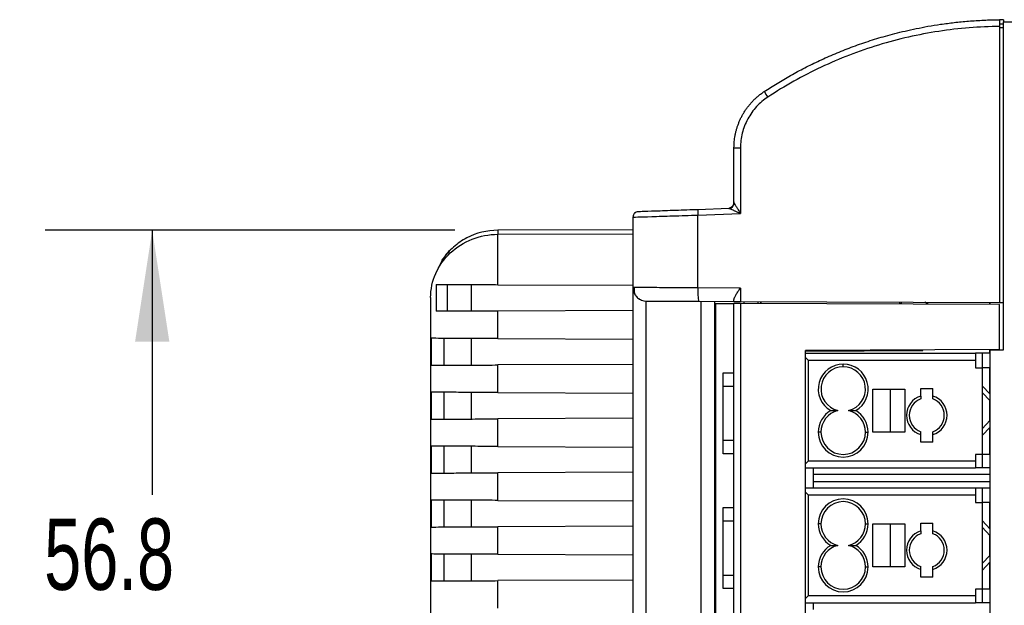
# Model space of a CAD drawing. Header units: millimetres. Extents: x 6 to 273, y 6 to 210.
# Tile 4 of 52: x 68 to 97, y 56 to 73. Entities that reach past the tile are written whole.
import ezdxf

# ---------------------------------------------------------------- set-up
doc = ezdxf.new("R2010")
doc.units = ezdxf.units.MM
doc.layers.add('DIMENSIONS', color=140, linetype='Continuous')
doc.styles.add('SLDTEXTSTYLE0', font='TXT', dxfattribs={"width": 0.7})
doc.dimstyles.new('SLDDIMSTYLE2', dxfattribs={"dimtxt": 2.158008, "dimasz": 3.302, "dimexe": 0, "dimexo": 0.0625, "dimgap": 0.539502, "dimtad": 0, "dimtih": 1, "dimtoh": 1, "dimdec": 1, "dimlfac": 2.5, "dimrnd": 1e-09, "dimzin": 12, "dimdsep": 46, "dimtxsty": 'SLDTEXTSTYLE0', "dimsah": 1, "dimcen": 0.09, "dimadec": 0, "dimazin": 3, "dimtfac": 1, "dimtdec": 1, "dimtofl": 0, "dimtmove": 0, "dimatfit": 3, "dimfxl": 0, "dimfrac": 2, "dimtolj": 1, "dimtzin": 12, "dimarcsym": 0})

# ---------------------------------------------------------------- blocks, each defined once
blk = doc.blocks.new('_D_10')
at = {"layer": 'DIMENSIONS'}
for p, q in [((80.778, 66.972), (68.621, 66.972)), ((71.796, 66.972), (71.796, 59.119)), ((68.589, 55.206), (67.864, 55.206)), ((67.864, 55.206), (67.864, 51.777)), ((75.002, 55.206), (75.727, 55.206)), ((75.727, 55.206), (75.727, 51.777)), ((67.864, 51.777), (68.589, 51.777)), ((75.727, 51.777), (75.002, 51.777)), ((71.796, 44.268), (71.796, 51.294)), ((80.778, 44.268), (68.621, 44.268))]:
    blk.add_line(p, q, dxfattribs=at)
for points in [[(71.796, 66.972), (71.288, 63.67), (72.304, 63.67)], [(71.796, 44.268), (72.304, 47.57), (71.288, 47.57)]]:
    blk.add_solid(points, dxfattribs=at)
at = {"layer": 'DIMENSIONS', "char_height": 2.1167, "attachment_point": 1, "style": 'SLDTEXTSTYLE0'}
for s, insert in [('56.8', (68.589, 58.418)), ('2.23', (68.589, 54.505))]:
    blk.add_mtext(s, dxfattribs=dict(at, insert=insert))

msp = doc.modelspace()

# ---------------------------------------------------------------- linework, layer by layer
at = {"color": 7, "linetype": 'Continuous', "lineweight": 25}
for p, q in [((96.936, 73.1), (97.056, 73.1)), ((97.056, 73.22), (97.056, 73.158)), ((97.056, 73.158), (98.196, 73.16)), ((97.056, 63.42), (97.056, 73.158)), ((96.936, 73.019), (96.936, 64.825)), ((97.056, 72.98), (96.936, 72.98)), ((89.056, 69.42), (89.249, 69.42)), ((89.056, 67.774), (89.056, 69.42)), ((89.249, 69.42), (89.249, 67.466)), ((88.903, 67.614), (87.987, 67.582)), ((88.921, 67.633), (88.977, 67.653)), ((88.977, 67.653), (88.951, 67.624)), ((86.056, 67.36), (86.056, 65.27)), ((87.987, 67.422), (89.249, 67.466)), ((87.987, 65.264), (87.987, 67.422)), ((86.056, 66.989), (82.048, 66.972)), ((86.056, 66.989), (82.048, 66.972)), ((82.048, 66.852), (86.056, 66.869)), ((82.048, 66.852), (86.056, 66.869)), ((82.048, 65.357), (82.048, 66.852)), ((82.048, 65.357), (82.048, 66.852)), ((80.395, 66.084), (80.22, 65.715)), ((80.395, 66.084), (80.22, 65.715)), ((80.225, 65.365), (80.225, 64.566)), ((80.225, 65.365), (80.225, 64.566)), ((80.55, 65.363), (80.55, 64.568)), ((81.256, 65.36), (81.256, 64.571)), ((82.048, 65.357), (86.056, 65.339)), ((82.048, 65.357), (86.056, 65.339)), ((86.115, 65.27), (86.056, 65.27)), ((86.056, 65.27), (86.056, 45.969)), ((89.249, 65.258), (87.987, 65.264)), ((89.249, 65.258), (89.249, 64.858)), ((80.056, 64.972), (80.056, 51.643)), ((80.056, 64.972), (80.056, 51.643)), ((86.455, 46.369), (86.455, 64.87)), ((87.999, 64.864), (89.056, 64.859)), ((88.077, 64.863), (88.077, 46.376)), ((88.491, 46.378), (88.491, 64.862)), ((89.056, 64.859), (89.056, 64.917)), ((89.249, 64.858), (96.936, 64.825)), ((89.353, 64.798), (89.353, 64.858)), ((89.775, 64.796), (89.775, 64.856)), ((89.843, 64.856), (89.843, 64.796)), ((89.854, 64.796), (89.854, 64.856)), ((89.856, 64.856), (89.856, 64.796)), ((86.056, 64.592), (82.048, 64.574)), ((86.056, 64.592), (82.048, 64.574)), ((82.048, 63.757), (82.048, 64.574)), ((82.048, 63.757), (82.048, 64.574)), ((88.504, 64.802), (88.504, 46.437)), ((89.055, 64.778), (89.055, 64.8)), ((89.056, 46.44), (89.056, 64.8)), ((89.249, 64.799), (89.249, 46.44)), ((96.936, 64.765), (89.249, 64.799)), ((93.976, 64.778), (93.976, 64.838)), ((93.976, 64.799), (94.016, 64.8)), ((94.016, 64.837), (94.016, 64.8)), ((94.812, 64.775), (94.717, 64.834)), ((96.646, 64.767), (96.646, 64.826)), ((96.651, 64.766), (96.651, 64.826)), ((96.936, 64.825), (97.056, 64.824)), ((96.936, 63.431), (96.936, 64.765)), ((80.076, 63.766), (80.076, 62.966)), ((80.076, 63.766), (80.076, 62.966)), ((80.456, 62.967), (80.456, 63.764)), ((81.256, 63.76), (81.256, 62.971)), ((82.048, 63.757), (86.056, 63.739)), ((82.048, 63.757), (86.056, 63.739)), ((96.936, 63.431), (91.176, 63.405)), ((91.176, 47.834), (91.176, 63.405)), ((91.176, 63.384), (94.656, 63.4)), ((94.656, 63.4), (94.656, 63.421)), ((96.646, 63.32), (96.646, 63.429)), ((96.651, 63.32), (96.651, 63.429)), ((96.656, 63.419), (97.056, 63.42)), ((96.656, 47.82), (96.656, 63.419)), ((91.176, 63.32), (96.216, 63.32)), ((91.176, 63.32), (96.216, 63.32)), ((91.176, 63.198), (91.255, 63.12)), ((91.176, 63.198), (91.255, 63.12)), ((91.255, 63.12), (91.255, 60.12)), ((91.255, 63.12), (96.216, 63.12)), ((91.255, 63.12), (91.255, 60.12)), ((91.255, 63.12), (96.216, 63.12)), ((96.216, 63.32), (96.216, 63.12)), ((96.42, 63.32), (96.216, 63.32)), ((96.216, 63.32), (96.216, 63.12)), ((96.42, 63.32), (96.216, 63.32)), ((96.216, 63.12), (96.216, 62.892)), ((96.216, 63.12), (96.216, 62.892)), ((96.42, 63.32), (96.42, 62.892)), ((96.656, 63.32), (96.42, 63.32)), ((96.42, 63.32), (96.42, 62.892)), ((96.656, 63.32), (96.42, 63.32)), ((86.056, 62.992), (82.048, 62.974)), ((86.056, 62.992), (82.048, 62.974)), ((82.048, 62.157), (82.048, 62.974)), ((82.048, 62.157), (82.048, 62.974)), ((92.296, 62.92), (92.296, 63)), ((92.296, 62.92), (92.296, 63)), ((96.216, 62.892), (96.416, 62.892)), ((96.216, 62.892), (96.416, 62.892)), ((96.416, 62.892), (96.416, 60.32)), ((96.416, 62.892), (96.42, 62.892)), ((96.416, 62.892), (96.416, 60.32)), ((96.416, 62.892), (96.42, 62.892)), ((96.656, 62.892), (96.42, 62.892)), ((96.656, 62.892), (96.42, 62.892)), ((96.646, 62.117), (96.646, 62.892)), ((96.651, 62.112), (96.651, 62.892)), ((88.736, 62.74), (89.056, 62.74)), ((88.736, 62.34), (88.736, 62.74)), ((88.736, 62.74), (89.056, 62.74)), ((88.736, 62.34), (88.736, 62.74)), ((89.056, 62.34), (88.736, 62.34)), ((88.736, 60.74), (88.736, 62.34)), ((89.056, 62.34), (88.736, 62.34)), ((88.736, 60.74), (88.736, 62.34)), ((93.176, 62.26), (94.125, 62.26)), ((93.176, 60.98), (93.176, 62.26)), ((93.176, 62.26), (94.125, 62.26)), ((93.176, 60.98), (93.176, 62.26)), ((93.696, 60.98), (93.696, 62.26)), ((93.696, 60.98), (93.696, 62.26)), ((94.125, 62.26), (94.125, 60.98)), ((94.125, 62.26), (94.125, 60.98)), ((94.596, 62.28), (94.956, 62.28)), ((94.596, 62.052), (94.596, 62.28)), ((94.596, 62.28), (94.956, 62.28)), ((94.596, 62.052), (94.596, 62.28)), ((94.956, 62.052), (94.956, 62.28)), ((94.956, 62.052), (94.956, 62.28)), ((96.656, 62.106), (96.416, 62.36)), ((96.656, 62.106), (96.416, 62.36)), ((80.076, 62.166), (80.076, 61.366)), ((80.076, 62.166), (80.076, 61.366)), ((80.456, 61.367), (80.456, 62.164)), ((81.256, 62.16), (81.256, 61.371)), ((82.048, 62.157), (86.056, 62.139)), ((82.048, 62.157), (86.056, 62.139)), ((96.656, 61.906), (96.416, 62.16)), ((96.656, 61.906), (96.416, 62.16)), ((96.646, 61.322), (96.646, 61.917)), ((96.651, 61.327), (96.651, 61.912)), ((86.056, 61.392), (82.048, 61.374)), ((86.056, 61.392), (82.048, 61.374)), ((82.048, 60.557), (82.048, 61.374)), ((82.048, 60.557), (82.048, 61.374)), ((96.656, 61.333), (96.416, 61.08)), ((96.656, 61.333), (96.416, 61.08)), ((96.656, 61.133), (96.416, 60.88)), ((96.656, 61.133), (96.416, 60.88)), ((96.646, 60.32), (96.646, 61.122)), ((96.651, 60.471), (96.651, 61.127)), ((91.636, 60.98), (91.556, 60.98)), ((91.636, 60.98), (91.556, 60.98)), ((92.956, 60.98), (93.036, 60.98)), ((92.956, 60.98), (93.036, 60.98)), ((94.125, 60.98), (93.176, 60.98)), ((94.125, 60.98), (93.176, 60.98)), ((94.596, 60.68), (94.596, 60.907)), ((94.596, 60.68), (94.596, 60.907)), ((94.956, 60.68), (94.956, 60.907)), ((94.956, 60.68), (94.956, 60.907)), ((80.076, 60.566), (80.076, 59.766)), ((80.076, 60.566), (80.076, 59.766)), ((80.456, 59.767), (80.456, 60.564)), ((81.256, 60.56), (81.256, 59.771)), ((82.048, 60.557), (86.056, 60.539)), ((82.048, 60.557), (86.056, 60.539)), ((88.736, 60.74), (89.056, 60.74)), ((88.736, 60.34), (88.736, 60.74)), ((88.736, 60.74), (89.056, 60.74)), ((88.736, 60.34), (88.736, 60.74)), ((94.956, 60.68), (94.596, 60.68)), ((94.956, 60.68), (94.596, 60.68)), ((96.646, 60.471), (96.656, 60.471)), ((89.056, 60.34), (88.736, 60.34)), ((89.056, 60.34), (88.736, 60.34)), ((96.416, 60.32), (96.216, 60.32)), ((96.216, 60.32), (96.216, 60.12)), ((96.416, 60.32), (96.216, 60.32)), ((96.216, 60.32), (96.216, 60.12)), ((96.42, 60.32), (96.416, 60.32)), ((96.42, 60.32), (96.416, 60.32)), ((96.42, 60.32), (96.42, 59.92)), ((96.656, 60.32), (96.42, 60.32)), ((96.42, 60.32), (96.42, 59.92)), ((96.656, 60.32), (96.42, 60.32)), ((91.255, 60.12), (91.176, 60.041)), ((91.255, 60.12), (91.176, 60.041)), ((91.176, 59.92), (96.216, 59.92)), ((91.176, 59.92), (96.216, 59.92)), ((96.216, 60.12), (91.255, 60.12)), ((96.216, 60.12), (91.255, 60.12)), ((91.416, 59.72), (91.416, 59.92)), ((91.416, 59.72), (91.416, 59.92)), ((96.216, 60.12), (96.216, 59.92)), ((96.216, 60.12), (96.216, 59.92)), ((96.42, 59.92), (96.216, 59.92)), ((96.42, 59.92), (96.216, 59.92)), ((96.656, 59.92), (96.42, 59.92)), ((96.656, 59.92), (96.42, 59.92)), ((86.056, 59.792), (82.048, 59.774)), ((86.056, 59.792), (82.048, 59.774)), ((82.048, 58.957), (82.048, 59.774)), ((82.048, 58.957), (82.048, 59.774)), ((96.656, 59.72), (91.416, 59.72)), ((91.416, 59.52), (91.416, 59.72)), ((96.656, 59.72), (91.416, 59.72)), ((91.416, 59.52), (91.416, 59.72)), ((96.216, 59.32), (91.176, 59.32)), ((96.216, 59.32), (91.176, 59.32)), ((91.416, 59.52), (96.656, 59.52)), ((91.416, 59.32), (91.416, 59.52)), ((91.416, 59.52), (96.656, 59.52)), ((91.416, 59.32), (91.416, 59.52)), ((96.216, 59.32), (96.216, 59.12)), ((96.42, 59.32), (96.216, 59.32)), ((96.216, 59.32), (96.216, 59.12)), ((96.42, 59.32), (96.216, 59.32)), ((96.42, 59.32), (96.42, 58.892)), ((96.656, 59.32), (96.42, 59.32)), ((96.42, 59.32), (96.42, 58.892)), ((96.656, 59.32), (96.42, 59.32)), ((91.176, 59.198), (91.255, 59.12)), ((91.176, 59.198), (91.255, 59.12)), ((91.255, 59.12), (91.255, 56.12)), ((91.255, 59.12), (96.216, 59.12)), ((91.255, 59.12), (91.255, 56.12)), ((91.255, 59.12), (96.216, 59.12)), ((96.216, 59.12), (96.216, 58.892)), ((96.216, 59.12), (96.216, 58.892)), ((80.076, 58.966), (80.076, 58.166)), ((80.076, 58.966), (80.076, 58.166)), ((80.456, 58.167), (80.456, 58.964)), ((81.256, 58.96), (81.256, 58.171)), ((82.048, 58.957), (86.056, 58.939)), ((82.048, 58.957), (86.056, 58.939)), ((88.736, 58.74), (89.056, 58.74)), ((88.736, 58.34), (88.736, 58.74)), ((88.736, 58.74), (89.056, 58.74)), ((88.736, 58.34), (88.736, 58.74)), ((96.216, 58.892), (96.416, 58.892)), ((96.216, 58.892), (96.416, 58.892)), ((96.416, 58.892), (96.416, 56.32)), ((96.416, 58.892), (96.42, 58.892)), ((96.416, 58.892), (96.416, 56.32)), ((96.416, 58.892), (96.42, 58.892)), ((96.656, 58.892), (96.42, 58.892)), ((96.656, 58.892), (96.42, 58.892)), ((96.646, 58.117), (96.646, 58.892)), ((96.651, 58.112), (96.651, 58.892)), ((86.056, 58.192), (82.048, 58.174)), ((86.056, 58.192), (82.048, 58.174)), ((82.048, 57.357), (82.048, 58.174)), ((82.048, 57.357), (82.048, 58.174)), ((89.056, 58.34), (88.736, 58.34)), ((88.736, 56.74), (88.736, 58.34)), ((89.056, 58.34), (88.736, 58.34)), ((88.736, 56.74), (88.736, 58.34)), ((91.636, 58.26), (91.556, 58.26)), ((91.636, 58.26), (91.556, 58.26)), ((92.956, 58.26), (93.036, 58.26)), ((92.956, 58.26), (93.036, 58.26)), ((93.176, 58.26), (94.125, 58.26)), ((93.176, 56.98), (93.176, 58.26)), ((93.176, 58.26), (94.125, 58.26)), ((93.176, 56.98), (93.176, 58.26)), ((93.696, 56.98), (93.696, 58.26)), ((93.696, 56.98), (93.696, 58.26)), ((94.125, 58.26), (94.125, 56.98)), ((94.125, 58.26), (94.125, 56.98)), ((94.596, 58.28), (94.956, 58.28)), ((94.596, 58.052), (94.596, 58.28)), ((94.596, 58.28), (94.956, 58.28)), ((94.596, 58.052), (94.596, 58.28)), ((94.956, 58.052), (94.956, 58.28)), ((94.956, 58.052), (94.956, 58.28)), ((96.656, 58.106), (96.416, 58.36)), ((96.656, 58.106), (96.416, 58.36)), ((96.656, 57.906), (96.416, 58.16)), ((96.656, 57.906), (96.416, 58.16)), ((96.646, 57.322), (96.646, 57.917)), ((96.651, 57.327), (96.651, 57.912)), ((80.076, 57.366), (80.076, 56.566)), ((80.076, 57.366), (80.076, 56.566)), ((80.456, 56.567), (80.456, 57.364)), ((81.256, 57.36), (81.256, 56.571)), ((82.048, 57.357), (86.056, 57.339)), ((82.048, 57.357), (86.056, 57.339)), ((96.656, 57.333), (96.416, 57.08)), ((96.656, 57.333), (96.416, 57.08)), ((91.636, 56.98), (91.556, 56.98)), ((91.636, 56.98), (91.556, 56.98)), ((92.956, 56.98), (93.036, 56.98)), ((92.956, 56.98), (93.036, 56.98)), ((94.125, 56.98), (93.176, 56.98)), ((94.125, 56.98), (93.176, 56.98)), ((96.656, 57.133), (96.416, 56.88)), ((96.656, 57.133), (96.416, 56.88)), ((96.646, 56.32), (96.646, 57.122)), ((96.651, 56.32), (96.651, 57.127)), ((88.736, 56.74), (89.056, 56.74)), ((88.736, 56.34), (88.736, 56.74)), ((88.736, 56.74), (89.056, 56.74)), ((88.736, 56.34), (88.736, 56.74)), ((94.596, 56.68), (94.596, 56.907)), ((94.596, 56.68), (94.596, 56.907)), ((94.956, 56.68), (94.596, 56.68)), ((94.956, 56.68), (94.596, 56.68)), ((94.956, 56.68), (94.956, 56.907)), ((94.956, 56.68), (94.956, 56.907)), ((86.056, 56.592), (82.048, 56.574)), ((86.056, 56.592), (82.048, 56.574)), ((82.048, 55.757), (82.048, 56.574)), ((82.048, 55.757), (82.048, 56.574)), ((89.056, 56.34), (88.736, 56.34)), ((89.056, 56.34), (88.736, 56.34)), ((91.255, 56.12), (91.176, 56.041)), ((91.255, 56.12), (91.176, 56.041)), ((96.216, 56.12), (91.255, 56.12)), ((96.216, 56.12), (91.255, 56.12)), ((96.416, 56.32), (96.216, 56.32)), ((96.216, 56.32), (96.216, 56.12)), ((96.416, 56.32), (96.216, 56.32)), ((96.216, 56.32), (96.216, 56.12)), ((96.216, 56.12), (96.216, 55.92)), ((96.216, 56.12), (96.216, 55.92)), ((96.42, 56.32), (96.416, 56.32)), ((96.42, 56.32), (96.416, 56.32)), ((96.42, 56.32), (96.42, 55.92)), ((96.656, 56.32), (96.42, 56.32)), ((96.42, 56.32), (96.42, 55.92)), ((96.656, 56.32), (96.42, 56.32)), ((91.176, 55.92), (96.216, 55.92)), ((91.176, 55.92), (96.216, 55.92)), ((91.416, 55.72), (91.416, 55.92)), ((91.416, 55.72), (91.416, 55.92)), ((96.42, 55.92), (96.216, 55.92)), ((96.42, 55.92), (96.216, 55.92)), ((96.656, 55.92), (96.42, 55.92)), ((96.656, 55.92), (96.42, 55.92))]:
    msp.add_line(p, q, dxfattribs=at)
for centre, radius, start, end in [((91.431, 71.885), 1.677, 208.3419, 215.0519), ((88.896, 67.774), 0.16, 272, 0), ((88.897, 67.774), 0.16, 272.0824, 0.0961), ((86.216, 67.36), 0.16, 92, 132.5273), ((89.134, 67.502), 1.15, 176.0129, 183.9871), ((86.216, 67.36), 0.16, 148.9257, 180), ((88.923, 66.912), 6.876, 179.5, 180.5), ((88.923, 66.912), 6.876, 179.5, 180.5), ((86.456, 65.27), 0.4, 180, 213.5389), ((90.861, 65.151), 2.877, 177.761, 185.7371), ((86.456, 65.27), 0.4, 229.1452, 269.75), ((92.296, 62.26), 0.74, 90, 239.8673), ((92.296, 62.26), 0.74, 90, 239.8673), ((92.296, 62.26), 0.66, 90, 255.8589), ((92.296, 62.26), 0.66, 90, 255.8589), ((92.296, 62.26), 0.74, 300.1327, 90), ((92.296, 62.26), 0.74, 300.1327, 90), ((92.296, 62.26), 0.66, 284.1411, 90), ((92.296, 62.26), 0.66, 284.1411, 90), ((94.776, 61.48), 0.6, 107.4576, 252.5424), ((94.776, 61.48), 0.6, 107.4576, 252.5424), ((94.776, 61.48), 0.52, 110.2522, 249.7478), ((94.776, 61.48), 0.52, 110.2522, 249.7478), ((94.776, 61.48), 0.6, 287.4576, 72.5424), ((94.776, 61.48), 0.6, 287.4576, 72.5424), ((94.776, 61.48), 0.52, 290.2522, 69.7478), ((94.776, 61.48), 0.52, 290.2522, 69.7478), ((92.296, 60.98), 0.74, 120.1327, 180), ((92.296, 60.98), 0.74, 120.1327, 180), ((92.296, 60.98), 0.66, 104.1411, 180), ((92.296, 60.98), 0.66, 104.1411, 180), ((92.296, 60.98), 0.66, 0, 75.8589), ((92.296, 60.98), 0.66, 0, 75.8589), ((92.296, 60.98), 0.74, 0, 59.8673), ((92.296, 60.98), 0.74, 0, 59.8673), ((92.296, 60.98), 0.74, 180, 0), ((92.296, 60.98), 0.74, 180, 0), ((92.296, 60.98), 0.66, 180, 270), ((92.296, 60.98), 0.66, 180, 270), ((92.296, 60.98), 0.66, 270, 0), ((92.296, 60.98), 0.66, 270, 0), ((92.296, 58.26), 0.74, 0, 180), ((92.296, 58.26), 0.74, 0, 180), ((92.296, 58.26), 0.66, 0, 180), ((92.296, 58.26), 0.66, 0, 180), ((92.296, 58.26), 0.74, 180, 239.8673), ((92.296, 58.26), 0.74, 180, 239.8673), ((92.296, 58.26), 0.66, 180, 255.8589), ((92.296, 58.26), 0.66, 180, 255.8589), ((92.296, 58.26), 0.66, 284.1411, 0), ((92.296, 58.26), 0.66, 284.1411, 0), ((92.296, 58.26), 0.74, 300.1327, 0), ((92.296, 58.26), 0.74, 300.1327, 0), ((94.776, 57.48), 0.6, 107.4576, 252.5424), ((94.776, 57.48), 0.6, 107.4576, 252.5424), ((94.776, 57.48), 0.52, 110.2522, 249.7478), ((94.776, 57.48), 0.52, 110.2522, 249.7478), ((94.776, 57.48), 0.6, 287.4576, 72.5424), ((94.776, 57.48), 0.6, 287.4576, 72.5424), ((94.776, 57.48), 0.52, 290.2522, 69.7478), ((94.776, 57.48), 0.52, 290.2522, 69.7478), ((92.296, 56.98), 0.74, 120.1327, 180), ((92.296, 56.98), 0.74, 120.1327, 180), ((92.296, 56.98), 0.66, 104.1411, 180), ((92.296, 56.98), 0.66, 104.1411, 180), ((92.296, 56.98), 0.66, 0, 75.8589), ((92.296, 56.98), 0.66, 0, 75.8589), ((92.296, 56.98), 0.74, 0, 59.8673), ((92.296, 56.98), 0.74, 0, 59.8673), ((92.296, 56.98), 0.74, 180, 0), ((92.296, 56.98), 0.74, 180, 0), ((92.296, 56.98), 0.66, 180, 270), ((92.296, 56.98), 0.66, 180, 270), ((92.296, 56.98), 0.66, 270, 0), ((92.296, 56.98), 0.66, 270, 0)]:
    msp.add_arc(centre, radius, start, end, dxfattribs=at)
for points, knots in [([(89.956, 71.089), (90.018, 71.13), (90.143, 71.212), (90.336, 71.331), (90.533, 71.45), (90.736, 71.566), (90.943, 71.68), (91.155, 71.792), (91.373, 71.901), (91.595, 72.007), (91.823, 72.111), (92.055, 72.212), (92.293, 72.309), (92.535, 72.402), (92.783, 72.492), (93.036, 72.578), (93.291, 72.659), (93.555, 72.736), (93.834, 72.812), (94.138, 72.887), (94.466, 72.958), (94.818, 73.026), (95.194, 73.087), (95.595, 73.139), (96.021, 73.18), (96.471, 73.21), (96.779, 73.216), (96.936, 73.219)], [0, 0, 0, 0, 0.030163, 0.060779, 0.091847, 0.123368, 0.155342, 0.187769, 0.220648, 0.25398, 0.287765, 0.322003, 0.356693, 0.391837, 0.427432, 0.463481, 0.499983, 0.535987, 0.575102, 0.617328, 0.662664, 0.711111, 0.762668, 0.817336, 0.875113, 0.936002, 1, 1, 1, 1]), ([(96.936, 73.219), (96.936, 73.219), (96.936, 73.218), (96.936, 73.213), (96.936, 73.203), (96.936, 73.186), (96.936, 73.162), (96.936, 73.131), (96.936, 73.096), (96.936, 73.059), (96.936, 73.032), (96.936, 73.019)], [0, 0, 0, 0, 0.082657, 0.165768, 0.250758, 0.374486, 0.499864, 0.622391, 0.749192, 0.874551, 1, 1, 1, 1]), ([(96.936, 73.019), (96.337, 73.014), (95.732, 72.966), (94.529, 72.782), (93.931, 72.646), (92.761, 72.289), (92.189, 72.068), (91.088, 71.55), (90.559, 71.252), (90.059, 70.922)], [0, 0, 0, 0, 0.25, 0.25, 0.5, 0.5, 0.75, 0.75, 1, 1, 1, 1]), ([(89.056, 69.42), (89.057, 69.45), (89.058, 69.51), (89.064, 69.601), (89.074, 69.693), (89.089, 69.785), (89.109, 69.877), (89.132, 69.968), (89.161, 70.06), (89.194, 70.15), (89.232, 70.24), (89.274, 70.329), (89.322, 70.416), (89.374, 70.502), (89.43, 70.585), (89.492, 70.667), (89.558, 70.746), (89.629, 70.821), (89.704, 70.894), (89.784, 70.963), (89.867, 71.029), (89.926, 71.069), (89.956, 71.089)], [0, 0, 0, 0, 0.045714, 0.091878, 0.138493, 0.185558, 0.233075, 0.281043, 0.329462, 0.378332, 0.427654, 0.477427, 0.527651, 0.578327, 0.629454, 0.681034, 0.733065, 0.785548, 0.838483, 0.89187, 0.945709, 1, 1, 1, 1]), ([(90.059, 70.922), (89.94, 70.844), (89.827, 70.749), (89.625, 70.53), (89.536, 70.406), (89.393, 70.14), (89.338, 69.998), (89.267, 69.708), (89.249, 69.562), (89.249, 69.42)], [0, 0, 0, 0, 0.25, 0.25, 0.5, 0.5, 0.75, 0.75, 1, 1, 1, 1]), ([(89.056, 67.813), (89.056, 67.805), (89.056, 67.79), (89.052, 67.767), (89.045, 67.745), (89.033, 67.717), (89.013, 67.684), (88.989, 67.663), (88.977, 67.653)], [0, 0, 0, 0, 0.125036, 0.249336, 0.374144, 0.500692, 0.754715, 1, 1, 1, 1]), ([(89.057, 67.774), (89.058, 67.774), (89.059, 67.773), (89.063, 67.769), (89.068, 67.761), (89.075, 67.75), (89.084, 67.737), (89.097, 67.716), (89.115, 67.688), (89.144, 67.64), (89.188, 67.566), (89.227, 67.504), (89.249, 67.466)], [0, 0, 0, 0, 0.040243, 0.08234, 0.127301, 0.175961, 0.228981, 0.286871, 0.385034, 0.500932, 0.701854, 1, 1, 1, 1]), ([(86.154, 67.507), (86.14, 67.5), (86.111, 67.485), (86.082, 67.447), (86.065, 67.404), (86.065, 67.375), (86.066, 67.361)], [0, 0, 0, 0, 0.24965, 0.503564, 0.75544, 1, 1, 1, 1]), ([(87.987, 67.582), (87.774, 67.575), (87.546, 67.567), (87.108, 67.552), (86.899, 67.544), (86.555, 67.532), (86.421, 67.528), (86.249, 67.522), (86.211, 67.52), (86.211, 67.52)], [0, 0, 0, 0, 0.25, 0.25, 0.5, 0.5, 0.75, 0.75, 1, 1, 1, 1]), ([(89.249, 67.466), (89.232, 67.474), (89.199, 67.489), (89.153, 67.51), (89.114, 67.527), (89.081, 67.541), (89.044, 67.558), (89.005, 67.575), (88.964, 67.592), (88.934, 67.605), (88.912, 67.613), (88.906, 67.614), (88.903, 67.614)], [0, 0, 0, 0, 0.131058, 0.246554, 0.346499, 0.430909, 0.499816, 0.636002, 0.749721, 0.846632, 0.928833, 1, 1, 1, 1]), ([(86.056, 67.36), (86.056, 67.36), (86.106, 67.362), (86.298, 67.368), (86.44, 67.373), (86.796, 67.384), (87.009, 67.391), (87.477, 67.406), (87.731, 67.414), (87.987, 67.422)], [0, 0, 0, 0, 0.25, 0.25, 0.5, 0.5, 0.75, 0.75, 1, 1, 1, 1]), ([(82.048, 66.972), (81.729, 66.97), (81.411, 66.892), (80.988, 66.67), (80.856, 66.579), (80.617, 66.369), (80.51, 66.25), (80.419, 66.119)], [0, 0, 0, 0, 0.5, 0.5, 0.75, 0.75, 1, 1, 1, 1]), ([(82.048, 66.972), (81.729, 66.97), (81.411, 66.892), (80.988, 66.67), (80.856, 66.579), (80.617, 66.369), (80.51, 66.25), (80.419, 66.119)], [0, 0, 0, 0, 0.5, 0.5, 0.75, 0.75, 1, 1, 1, 1]), ([(80.056, 64.972), (80.056, 65.217), (80.108, 65.462), (80.308, 65.916), (80.455, 66.124), (80.823, 66.472), (81.044, 66.612), (81.526, 66.801), (81.787, 66.851), (82.048, 66.852)], [0, 0, 0, 0, 0.25, 0.25, 0.5, 0.5, 0.75, 0.75, 1, 1, 1, 1]), ([(80.056, 64.972), (80.056, 65.217), (80.108, 65.462), (80.308, 65.916), (80.455, 66.124), (80.823, 66.472), (81.044, 66.612), (81.526, 66.801), (81.787, 66.851), (82.048, 66.852)], [0, 0, 0, 0, 0.25, 0.25, 0.5, 0.5, 0.75, 0.75, 1, 1, 1, 1]), ([(80.702, 66.437), (80.69, 66.428), (80.565, 66.333), (80.475, 66.202), (80.395, 66.084)], [0, 0, 0, 0, 0.102046, 1, 1, 1, 1]), ([(80.702, 66.437), (80.69, 66.428), (80.565, 66.333), (80.475, 66.202), (80.395, 66.084)], [0, 0, 0, 0, 0.102046, 1, 1, 1, 1]), ([(80.395, 66.084), (80.395, 66.084), (80.395, 66.084), (80.397, 66.084), (80.398, 66.084)], [0, 0, 0, 0, 0.490565, 1, 1, 1, 1]), ([(80.395, 66.084), (80.395, 66.084), (80.395, 66.084), (80.397, 66.084), (80.398, 66.084)], [0, 0, 0, 0, 0.490565, 1, 1, 1, 1]), ([(80.398, 66.084), (80.401, 66.09), (80.407, 66.102), (80.415, 66.114), (80.418, 66.119)], [0, 0, 0, 0, 0.4980461, 1, 1, 1, 1]), ([(80.398, 66.084), (80.401, 66.09), (80.407, 66.102), (80.415, 66.114), (80.418, 66.119)], [0, 0, 0, 0, 0.4980461, 1, 1, 1, 1]), ([(80.225, 65.365), (80.297, 65.365), (80.397, 65.364), (80.644, 65.363), (80.793, 65.362), (81.124, 65.361), (81.305, 65.36), (81.677, 65.359), (81.866, 65.358), (82.048, 65.357)], [0, 0, 0, 0, 0.25, 0.25, 0.5, 0.5, 0.75, 0.75, 1, 1, 1, 1]), ([(80.225, 65.365), (80.297, 65.365), (80.397, 65.364), (80.644, 65.363), (80.793, 65.362), (81.124, 65.361), (81.305, 65.36), (81.677, 65.359), (81.866, 65.358), (82.048, 65.357)], [0, 0, 0, 0, 0.25, 0.25, 0.5, 0.5, 0.75, 0.75, 1, 1, 1, 1]), ([(86.093, 65.27), (86.09, 65.234), (86.085, 65.159), (86.125, 65.049), (86.199, 64.955), (86.272, 64.917), (86.308, 64.899)], [0, 0, 0, 0, 0.244014, 0.497188, 0.752075, 1, 1, 1, 1]), ([(87.987, 65.264), (87.83, 65.264), (87.526, 65.265), (87.11, 65.267), (86.76, 65.268), (86.482, 65.269), (86.283, 65.269), (86.145, 65.27), (86.124, 65.27), (86.115, 65.27)], [0, 0, 0, 0, 0.1748394, 0.3405323, 0.4970722, 0.6444532, 0.7826697, 0.9117165, 1, 1, 1, 1]), ([(89.056, 64.917), (89.057, 64.922), (89.057, 64.931), (89.061, 64.948), (89.068, 64.967), (89.079, 64.993), (89.097, 65.028), (89.131, 65.086), (89.171, 65.146), (89.214, 65.208), (89.236, 65.24), (89.249, 65.258)], [0, 0, 0, 0, 0.058043, 0.118874, 0.182915, 0.250525, 0.368473, 0.500544, 0.749367, 0.85334, 1, 1, 1, 1]), ([(86.455, 64.87), (86.455, 64.87), (86.488, 64.87), (86.637, 64.87), (86.754, 64.869), (87.053, 64.868), (87.235, 64.867), (87.616, 64.865), (87.814, 64.865), (87.999, 64.864)], [0, 0, 0, 0, 0.25, 0.25, 0.5, 0.5, 0.75, 0.75, 1, 1, 1, 1]), ([(89.056, 64.859), (89.056, 64.859), (89.061, 64.859), (89.079, 64.859), (89.094, 64.859), (89.131, 64.859), (89.154, 64.859), (89.202, 64.858), (89.226, 64.858), (89.249, 64.858)], [0, 0, 0, 0, 0.25, 0.25, 0.5, 0.5, 0.75, 0.75, 1, 1, 1, 1]), ([(82.048, 64.574), (81.866, 64.574), (81.677, 64.573), (81.305, 64.571), (81.124, 64.57), (80.793, 64.569), (80.644, 64.568), (80.397, 64.567), (80.297, 64.567), (80.225, 64.566)], [0, 0, 0, 0, 0.25, 0.25, 0.5, 0.5, 0.75, 0.75, 1, 1, 1, 1]), ([(82.048, 64.574), (81.866, 64.574), (81.677, 64.573), (81.305, 64.571), (81.124, 64.57), (80.793, 64.569), (80.644, 64.568), (80.397, 64.567), (80.297, 64.567), (80.225, 64.566)], [0, 0, 0, 0, 0.25, 0.25, 0.5, 0.5, 0.75, 0.75, 1, 1, 1, 1]), ([(88.504, 64.802), (88.676, 64.801), (88.811, 64.801), (88.997, 64.8), (89.047, 64.8), (89.055, 64.8)], [0, 0, 0, 0, 0.5, 0.5, 1, 1, 1, 1]), ([(89.249, 64.799), (89.226, 64.799), (89.202, 64.799), (89.154, 64.799), (89.131, 64.799), (89.094, 64.799), (89.079, 64.8), (89.061, 64.8), (89.056, 64.8), (89.056, 64.8)], [0, 0, 0, 0, 0.25, 0.25, 0.5, 0.5, 0.75, 0.75, 1, 1, 1, 1]), ([(82.048, 63.757), (81.83, 63.758), (81.598, 63.759), (81.147, 63.761), (80.929, 63.762), (80.555, 63.763), (80.4, 63.764), (80.176, 63.765), (80.107, 63.765), (80.076, 63.766)], [0, 0, 0, 0, 0.25, 0.25, 0.5, 0.5, 0.75, 0.75, 1, 1, 1, 1]), ([(82.048, 63.757), (81.83, 63.758), (81.598, 63.759), (81.147, 63.761), (80.929, 63.762), (80.555, 63.763), (80.4, 63.764), (80.176, 63.765), (80.107, 63.765), (80.076, 63.766)], [0, 0, 0, 0, 0.25, 0.25, 0.5, 0.5, 0.75, 0.75, 1, 1, 1, 1]), ([(80.076, 62.966), (80.107, 62.966), (80.176, 62.966), (80.4, 62.967), (80.555, 62.968), (80.929, 62.969), (81.147, 62.97), (81.598, 62.972), (81.83, 62.973), (82.048, 62.974)], [0, 0, 0, 0, 0.25, 0.25, 0.5, 0.5, 0.75, 0.75, 1, 1, 1, 1]), ([(80.076, 62.966), (80.107, 62.966), (80.176, 62.966), (80.4, 62.967), (80.555, 62.968), (80.929, 62.969), (81.147, 62.97), (81.598, 62.972), (81.83, 62.973), (82.048, 62.974)], [0, 0, 0, 0, 0.25, 0.25, 0.5, 0.5, 0.75, 0.75, 1, 1, 1, 1]), ([(82.048, 62.157), (81.83, 62.158), (81.598, 62.159), (81.147, 62.161), (80.929, 62.162), (80.555, 62.163), (80.4, 62.164), (80.176, 62.165), (80.107, 62.165), (80.076, 62.166)], [0, 0, 0, 0, 0.25, 0.25, 0.5, 0.5, 0.75, 0.75, 1, 1, 1, 1]), ([(82.048, 62.157), (81.83, 62.158), (81.598, 62.159), (81.147, 62.161), (80.929, 62.162), (80.555, 62.163), (80.4, 62.164), (80.176, 62.165), (80.107, 62.165), (80.076, 62.166)], [0, 0, 0, 0, 0.25, 0.25, 0.5, 0.5, 0.75, 0.75, 1, 1, 1, 1]), ([(80.076, 61.366), (80.107, 61.366), (80.176, 61.366), (80.4, 61.367), (80.555, 61.368), (80.929, 61.369), (81.147, 61.37), (81.598, 61.372), (81.83, 61.373), (82.048, 61.374)], [0, 0, 0, 0, 0.25, 0.25, 0.5, 0.5, 0.75, 0.75, 1, 1, 1, 1]), ([(80.076, 61.366), (80.107, 61.366), (80.176, 61.366), (80.4, 61.367), (80.555, 61.368), (80.929, 61.369), (81.147, 61.37), (81.598, 61.372), (81.83, 61.373), (82.048, 61.374)], [0, 0, 0, 0, 0.25, 0.25, 0.5, 0.5, 0.75, 0.75, 1, 1, 1, 1]), ([(91.925, 61.62), (91.943, 61.62), (91.976, 61.62), (92.029, 61.62), (92.081, 61.62), (92.118, 61.62), (92.135, 61.62)], [0, 0, 0, 0, 0.292383, 0.554917, 0.789758, 1, 1, 1, 1]), ([(91.925, 61.62), (91.943, 61.62), (91.976, 61.62), (92.029, 61.62), (92.081, 61.62), (92.118, 61.62), (92.135, 61.62)], [0, 0, 0, 0, 0.292383, 0.554917, 0.789758, 1, 1, 1, 1]), ([(92.458, 61.62), (92.469, 61.62), (92.493, 61.62), (92.528, 61.62), (92.563, 61.62), (92.598, 61.62), (92.633, 61.62), (92.656, 61.62), (92.668, 61.62)], [0, 0, 0, 0, 0.137644, 0.285656, 0.445128, 0.616918, 0.801699, 1, 1, 1, 1]), ([(92.458, 61.62), (92.469, 61.62), (92.493, 61.62), (92.528, 61.62), (92.563, 61.62), (92.598, 61.62), (92.633, 61.62), (92.656, 61.62), (92.668, 61.62)], [0, 0, 0, 0, 0.137644, 0.285656, 0.445128, 0.616918, 0.801699, 1, 1, 1, 1]), ([(82.048, 60.557), (81.83, 60.558), (81.598, 60.559), (81.147, 60.561), (80.929, 60.562), (80.555, 60.563), (80.4, 60.564), (80.176, 60.565), (80.107, 60.565), (80.076, 60.566)], [0, 0, 0, 0, 0.25, 0.25, 0.5, 0.5, 0.75, 0.75, 1, 1, 1, 1]), ([(82.048, 60.557), (81.83, 60.558), (81.598, 60.559), (81.147, 60.561), (80.929, 60.562), (80.555, 60.563), (80.4, 60.564), (80.176, 60.565), (80.107, 60.565), (80.076, 60.566)], [0, 0, 0, 0, 0.25, 0.25, 0.5, 0.5, 0.75, 0.75, 1, 1, 1, 1]), ([(80.076, 59.766), (80.107, 59.766), (80.176, 59.766), (80.4, 59.767), (80.555, 59.768), (80.929, 59.769), (81.147, 59.77), (81.598, 59.772), (81.83, 59.773), (82.048, 59.774)], [0, 0, 0, 0, 0.25, 0.25, 0.5, 0.5, 0.75, 0.75, 1, 1, 1, 1]), ([(80.076, 59.766), (80.107, 59.766), (80.176, 59.766), (80.4, 59.767), (80.555, 59.768), (80.929, 59.769), (81.147, 59.77), (81.598, 59.772), (81.83, 59.773), (82.048, 59.774)], [0, 0, 0, 0, 0.25, 0.25, 0.5, 0.5, 0.75, 0.75, 1, 1, 1, 1]), ([(82.048, 58.957), (81.83, 58.958), (81.598, 58.959), (81.147, 58.961), (80.929, 58.962), (80.555, 58.963), (80.4, 58.964), (80.176, 58.965), (80.107, 58.965), (80.076, 58.966)], [0, 0, 0, 0, 0.25, 0.25, 0.5, 0.5, 0.75, 0.75, 1, 1, 1, 1]), ([(82.048, 58.957), (81.83, 58.958), (81.598, 58.959), (81.147, 58.961), (80.929, 58.962), (80.555, 58.963), (80.4, 58.964), (80.176, 58.965), (80.107, 58.965), (80.076, 58.966)], [0, 0, 0, 0, 0.25, 0.25, 0.5, 0.5, 0.75, 0.75, 1, 1, 1, 1]), ([(80.076, 58.166), (80.107, 58.166), (80.176, 58.166), (80.4, 58.167), (80.555, 58.168), (80.929, 58.169), (81.147, 58.17), (81.598, 58.172), (81.83, 58.173), (82.048, 58.174)], [0, 0, 0, 0, 0.25, 0.25, 0.5, 0.5, 0.75, 0.75, 1, 1, 1, 1]), ([(80.076, 58.166), (80.107, 58.166), (80.176, 58.166), (80.4, 58.167), (80.555, 58.168), (80.929, 58.169), (81.147, 58.17), (81.598, 58.172), (81.83, 58.173), (82.048, 58.174)], [0, 0, 0, 0, 0.25, 0.25, 0.5, 0.5, 0.75, 0.75, 1, 1, 1, 1]), ([(91.925, 57.62), (91.943, 57.62), (91.976, 57.62), (92.029, 57.62), (92.081, 57.62), (92.118, 57.62), (92.135, 57.62)], [0, 0, 0, 0, 0.292383, 0.554917, 0.789758, 1, 1, 1, 1]), ([(91.925, 57.62), (91.943, 57.62), (91.976, 57.62), (92.029, 57.62), (92.081, 57.62), (92.118, 57.62), (92.135, 57.62)], [0, 0, 0, 0, 0.292383, 0.554917, 0.789758, 1, 1, 1, 1]), ([(92.458, 57.62), (92.469, 57.62), (92.493, 57.62), (92.528, 57.62), (92.563, 57.62), (92.598, 57.62), (92.633, 57.62), (92.656, 57.62), (92.668, 57.62)], [0, 0, 0, 0, 0.137644, 0.285656, 0.445128, 0.616918, 0.801699, 1, 1, 1, 1]), ([(92.458, 57.62), (92.469, 57.62), (92.493, 57.62), (92.528, 57.62), (92.563, 57.62), (92.598, 57.62), (92.633, 57.62), (92.656, 57.62), (92.668, 57.62)], [0, 0, 0, 0, 0.137644, 0.285656, 0.445128, 0.616918, 0.801699, 1, 1, 1, 1]), ([(82.048, 57.357), (81.83, 57.358), (81.598, 57.359), (81.147, 57.361), (80.929, 57.362), (80.555, 57.363), (80.4, 57.364), (80.176, 57.365), (80.107, 57.365), (80.076, 57.366)], [0, 0, 0, 0, 0.25, 0.25, 0.5, 0.5, 0.75, 0.75, 1, 1, 1, 1]), ([(82.048, 57.357), (81.83, 57.358), (81.598, 57.359), (81.147, 57.361), (80.929, 57.362), (80.555, 57.363), (80.4, 57.364), (80.176, 57.365), (80.107, 57.365), (80.076, 57.366)], [0, 0, 0, 0, 0.25, 0.25, 0.5, 0.5, 0.75, 0.75, 1, 1, 1, 1]), ([(80.076, 56.566), (80.107, 56.566), (80.176, 56.566), (80.4, 56.567), (80.555, 56.568), (80.929, 56.569), (81.147, 56.57), (81.598, 56.572), (81.83, 56.573), (82.048, 56.574)], [0, 0, 0, 0, 0.25, 0.25, 0.5, 0.5, 0.75, 0.75, 1, 1, 1, 1]), ([(80.076, 56.566), (80.107, 56.566), (80.176, 56.566), (80.4, 56.567), (80.555, 56.568), (80.929, 56.569), (81.147, 56.57), (81.598, 56.572), (81.83, 56.573), (82.048, 56.574)], [0, 0, 0, 0, 0.25, 0.25, 0.5, 0.5, 0.75, 0.75, 1, 1, 1, 1])]:
    msp.add_open_spline(points, degree=3, knots=knots, dxfattribs=at)
for points in [[(97.056, 73.22), (97.016, 73.22), (96.976, 73.219), (96.936, 73.219)], [(89.056, 67.774), (89.056, 67.774), (89.057, 67.774), (89.057, 67.774)], [(94.596, 62.052), (94.596, 62.024), (94.596, 61.996), (94.596, 61.967)], [(94.596, 62.052), (94.596, 62.024), (94.596, 61.996), (94.596, 61.967)], [(94.956, 61.967), (94.956, 61.996), (94.956, 62.024), (94.956, 62.052)], [(94.956, 61.967), (94.956, 61.996), (94.956, 62.024), (94.956, 62.052)], [(94.596, 60.907), (94.596, 60.935), (94.596, 60.963), (94.596, 60.992)], [(94.596, 60.907), (94.596, 60.935), (94.596, 60.963), (94.596, 60.992)], [(94.956, 60.907), (94.956, 60.935), (94.956, 60.963), (94.956, 60.992)], [(94.956, 60.907), (94.956, 60.935), (94.956, 60.963), (94.956, 60.992)], [(94.596, 58.052), (94.596, 58.024), (94.596, 57.996), (94.596, 57.967)], [(94.596, 58.052), (94.596, 58.024), (94.596, 57.996), (94.596, 57.967)], [(94.956, 57.967), (94.956, 57.996), (94.956, 58.024), (94.956, 58.052)], [(94.956, 57.967), (94.956, 57.996), (94.956, 58.024), (94.956, 58.052)], [(94.596, 56.907), (94.596, 56.935), (94.596, 56.963), (94.596, 56.992)], [(94.596, 56.907), (94.596, 56.935), (94.596, 56.963), (94.596, 56.992)], [(94.956, 56.907), (94.956, 56.935), (94.956, 56.963), (94.956, 56.992)], [(94.956, 56.907), (94.956, 56.935), (94.956, 56.963), (94.956, 56.992)]]:
    msp.add_open_spline(points, degree=3, dxfattribs=at)

# ---------------------------------------------------------------- dimensions: what is measured, and where the dimension line sits
at = {"layer": 'DIMENSIONS'}
dim = msp.add_linear_dim(base=(71.796, 66.972), p1=(82.048, 44.268), p2=(82.048, 66.972), angle=90, dimstyle='SLDDIMSTYLE2', dxfattribs=at)
dim.commit()
dim.dimension.update_dxf_attribs({"geometry": '_D_10', "text_midpoint": (71.796, 55.206), "dimtype": 160})

doc.saveas('drawing.dxf')
